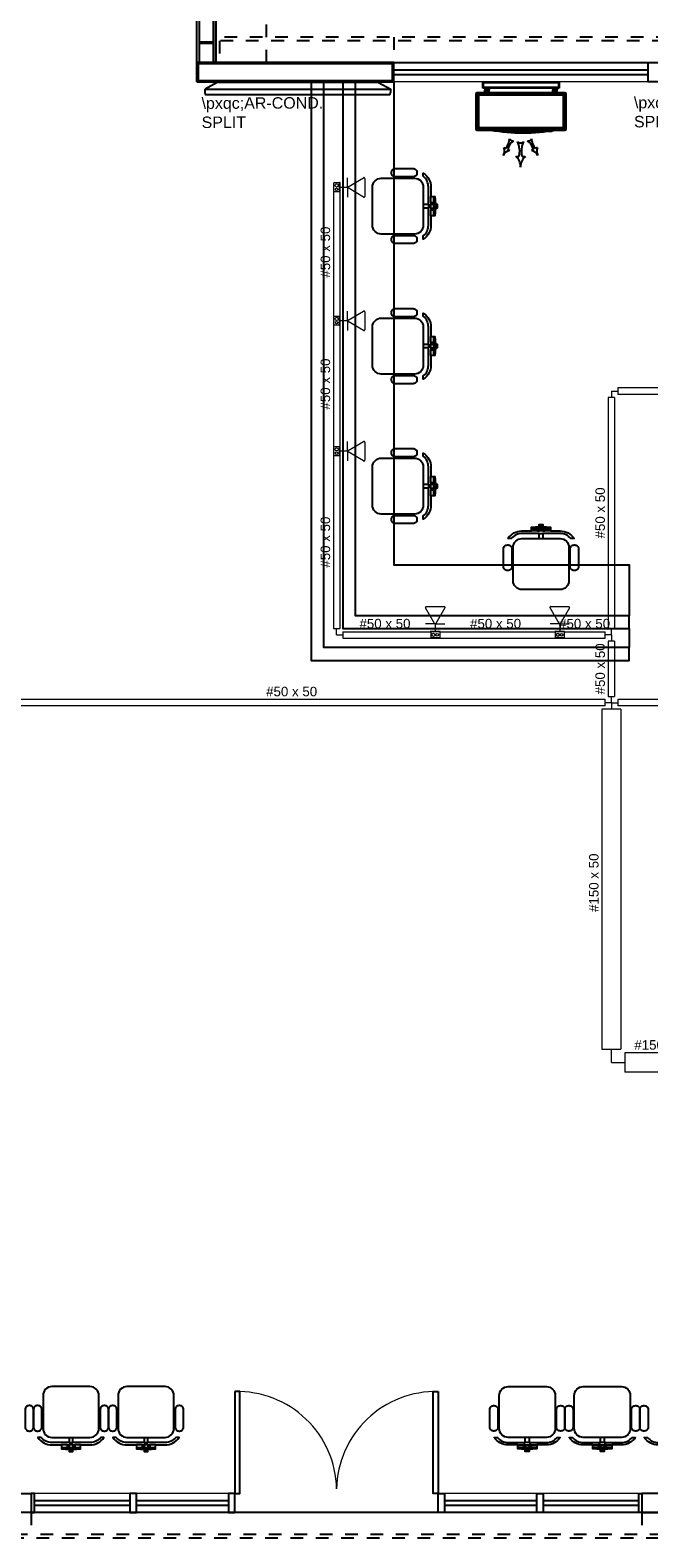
# Model space of a CAD drawing. Header units: feet. Extents: x 0 to 201, y 3 to 56.
# Tile 10 of 26: x 7.59 to 12.46, y 13.75 to 25.62. Entities that reach past the tile are written whole.
import ezdxf

# ---------------------------------------------------------------- set-up
doc = ezdxf.new("R2010")
doc.units = ezdxf.units.FT
doc.header["$LTSCALE"] = 0.1
doc.header["$MEASUREMENT"] = 0
doc.linetypes.add('HIDDEN', pattern=[0.9525, 0.635, -0.3175])
for name, color, linetype, lineweight in [('0.1', 1, 'Continuous', 9), ('02', 2, 'Continuous', 20), ('CE-PT Dados', 7, 'Continuous', 5), ('IFC-Caixa de passagem-Contorno', 44, 'Continuous', 5), ('LO-Condutos', 1, 'Continuous', 5), ('LO-Conexões', 9, 'Continuous', 5), ('LO-Textos conduto', 7, 'Continuous', 5)]:
    doc.layers.add(name, color=color, linetype=linetype, lineweight=lineweight)
for name, color, linetype in [('100_IMPIANTI', 251, 'Continuous'), ('ar-mob', 251, 'Continuous'), ('Arq-parede-alta', 5, 'Continuous'), ('JANELA', 3, 'Continuous'), ('MOBILARIO', 8, 'Continuous'), ('parede', 5, 'Continuous'), ('porta', 3, 'Continuous'), ('PROJEÇÃO', 6, 'HIDDEN')]:
    doc.layers.add(name, color=color, linetype=linetype)
doc.styles.add('Arial', font='arial.ttf')

msp = doc.modelspace()

# ---------------------------------------------------------------- linework, layer by layer
at = {"layer": '0.1', "color": 8}
for p, q in [((10.805, 14.038), (10.805, 13.948)), ((10.855, 14.038), (10.855, 13.948)), ((9.203, 13.948), (10.805, 13.948))]:
    msp.add_line(p, q, dxfattribs=at)
for centre, start, end in [((9.223, 14.119), 1.0933, 91.469), ((10.785, 14.119), 88.531, 178.9067)]:
    msp.add_arc(centre, 0.781, start, end, dxfattribs=at)
at = {"layer": '02', "color": 8}
for p, q in [((12.458, 25.366), (10.455, 25.366)), ((12.458, 25.215), (10.455, 25.215)), ((9.203, 14.098), (7.6, 14.098)), ((12.408, 14.098), (10.805, 14.098)), ((9.203, 13.948), (7.6, 13.948)), ((12.408, 13.948), (10.805, 13.948))]:
    msp.add_line(p, q, dxfattribs=at)
at = {"layer": '100_IMPIANTI'}
for p, q in [((11.156, 25.165), (11.156, 25.215)), ((11.156, 25.215), (11.757, 25.215)), ((11.161, 25.17), (11.161, 25.21)), ((11.161, 25.21), (11.752, 25.21)), ((11.752, 25.21), (11.752, 25.17)), ((11.757, 25.215), (11.757, 25.165)), ((11.101, 25.118), (11.101, 24.844)), ((11.802, 25.128), (11.111, 25.128)), ((11.111, 25.108), (11.111, 24.854)), ((11.792, 25.118), (11.121, 25.118)), ((11.792, 25.108), (11.121, 25.108)), ((11.121, 25.108), (11.121, 24.854)), ((11.757, 25.165), (11.156, 25.165)), ((11.752, 25.17), (11.161, 25.17)), ((11.172, 25.159), (11.174, 25.16)), ((11.172, 25.16), (11.172, 25.15)), ((11.205, 25.15), (11.172, 25.15)), ((11.172, 25.138), (11.172, 25.15)), ((11.172, 25.128), (11.172, 25.138)), ((11.172, 25.138), (11.205, 25.138)), ((11.173, 25.15), (11.183, 25.16)), ((11.182, 25.15), (11.192, 25.16)), ((11.19, 25.15), (11.2, 25.16)), ((11.199, 25.15), (11.205, 25.156)), ((11.205, 25.16), (11.205, 25.15)), ((11.205, 25.138), (11.205, 25.15)), ((11.205, 25.128), (11.205, 25.138)), ((11.708, 25.16), (11.708, 25.15)), ((11.708, 25.15), (11.718, 25.16)), ((11.708, 25.159), (11.71, 25.16)), ((11.741, 25.15), (11.708, 25.15)), ((11.708, 25.138), (11.708, 25.15)), ((11.708, 25.128), (11.708, 25.138)), ((11.741, 25.138), (11.708, 25.138)), ((11.717, 25.15), (11.727, 25.16)), ((11.726, 25.15), (11.736, 25.16)), ((11.735, 25.15), (11.741, 25.156)), ((11.741, 25.16), (11.741, 25.15)), ((11.741, 25.138), (11.741, 25.15)), ((11.741, 25.128), (11.741, 25.138)), ((11.792, 24.854), (11.792, 25.108)), ((11.802, 24.854), (11.802, 25.108)), ((11.812, 24.844), (11.812, 25.118)), ((11.111, 24.834), (11.802, 24.834)), ((11.121, 24.854), (11.792, 24.854)), ((11.121, 24.844), (11.792, 24.844)), ((11.669, 24.824), (11.669, 24.825)), ((11.701, 24.824), (11.669, 24.824)), ((11.701, 24.824), (11.701, 24.83)), ((11.32, 24.697), (11.336, 24.689)), ((11.585, 24.697), (11.57, 24.689)), ((11.351, 24.681), (11.367, 24.673)), ((11.415, 24.627), (11.44, 24.627)), ((11.465, 24.627), (11.49, 24.627)), ((11.554, 24.681), (11.539, 24.673))]:
    msp.add_line(p, q, dxfattribs=at)
for centre, radius, start, end in [((11.111, 25.118), 0.01, 90, 180), ((11.121, 25.108), 0.01, 90, 180), ((11.792, 25.108), 0.01, 0, 90), ((11.802, 25.118), 0.01, 0, 90), ((11.111, 24.844), 0.01, 180, 270), ((11.121, 24.854), 0.01, 180, 270), ((11.473, 26.312), 1.5, 260.1568, 279.8432), ((11.473, 26.312), 1.49, 262.7035, 277.2965), ((11.792, 24.854), 0.01, 270, 360), ((11.802, 24.844), 0.01, 270, 0), ((11.254, 24.67), 0.0722, 329.7648, 22.6536), ((11.251, 24.768), 0.115, 317.0365, 359.2191), ((11.464, 24.655), 0.115, 124.9222, 167.1048), ((11.39, 24.772), 0.0239, 194.9419, 289.1995), ((11.453, 24.768), 0.0342, 222.8712, 317.1288), ((11.281, 24.669), 0.165, 344.9658, 27.1485), ((11.624, 24.669), 0.165, 152.8515, 195.0342), ((11.516, 24.772), 0.0239, 250.8005, 345.0581), ((11.442, 24.655), 0.115, 12.8952, 55.0778), ((11.654, 24.768), 0.115, 180.7809, 222.9635), ((11.652, 24.67), 0.0722, 157.3464, 210.2352), ((11.381, 24.602), 0.0722, 101.4877, 154.3766), ((11.35, 24.547), 0.103, 357.6941, 50.583), ((11.556, 24.547), 0.103, 129.417, 182.3059), ((11.524, 24.602), 0.0722, 25.6234, 78.5123)]:
    msp.add_arc(centre, radius, start, end, dxfattribs=at)
at = {"layer": 'ar-mob', "color": 8}
msp.add_lwpolyline([(10.054, 25.215), (10.455, 25.215), (10.455, 21.41), (10.455, 21.41), (12.308, 21.41), (12.308, 21.009)], dxfattribs=at)
at = {"layer": 'Arq-parede-alta', "color": 8, "ltscale": 0.03}
msp.add_line((8.903, 25.215), (8.903, 25.366), dxfattribs=at)
at = {"layer": 'CE-PT Dados', "color": 3}
for p, q in [((10.094, 24.388), (10.217, 24.459)), ((10.091, 24.383), (10.031, 24.383)), ((10.091, 24.383), (10.091, 24.459)), ((10.091, 24.383), (10.091, 24.307)), ((10.217, 24.307), (10.094, 24.378)), ((10.226, 24.454), (10.226, 24.312)), ((10.091, 23.332), (10.091, 23.408)), ((10.094, 23.337), (10.217, 23.408)), ((10.226, 23.403), (10.226, 23.261)), ((10.091, 23.332), (10.031, 23.332)), ((10.091, 23.332), (10.091, 23.257)), ((10.217, 23.256), (10.094, 23.327)), ((10.091, 22.305), (10.091, 22.381)), ((10.094, 22.31), (10.217, 22.381)), ((10.226, 22.376), (10.226, 22.234)), ((10.091, 22.305), (10.031, 22.305)), ((10.091, 22.305), (10.091, 22.23)), ((10.217, 22.229), (10.094, 22.3)), ((10.776, 20.949), (10.705, 21.072)), ((10.71, 21.081), (10.852, 21.081)), ((10.857, 21.072), (10.786, 20.949)), ((11.756, 20.949), (11.685, 21.072)), ((11.69, 21.081), (11.832, 21.081)), ((11.837, 21.072), (11.766, 20.949)), ((10.781, 20.946), (10.705, 20.946)), ((10.781, 20.946), (10.781, 20.886)), ((10.781, 20.946), (10.857, 20.946)), ((11.761, 20.946), (11.685, 20.946)), ((11.761, 20.946), (11.761, 20.886)), ((11.761, 20.946), (11.836, 20.946))]:
    msp.add_line(p, q, dxfattribs=at)
for points in [[(10.226, 24.454), (10.226, 24.454), (10.226, 24.455), (10.226, 24.456), (10.225, 24.456), (10.225, 24.457), (10.225, 24.458), (10.224, 24.458), (10.224, 24.459), (10.223, 24.459), (10.222, 24.459), (10.222, 24.46), (10.221, 24.46), (10.22, 24.46), (10.22, 24.46), (10.219, 24.46), (10.218, 24.46), (10.218, 24.459), (10.217, 24.459)], [(10.094, 24.388), (10.094, 24.388), (10.093, 24.387), (10.093, 24.387), (10.092, 24.386), (10.092, 24.386), (10.092, 24.385), (10.092, 24.384), (10.091, 24.384), (10.091, 24.383), (10.091, 24.382), (10.092, 24.382), (10.092, 24.381), (10.092, 24.38), (10.092, 24.38), (10.093, 24.379), (10.093, 24.379), (10.094, 24.378), (10.094, 24.378)], [(10.217, 24.307), (10.218, 24.307), (10.218, 24.306), (10.219, 24.306), (10.22, 24.306), (10.22, 24.306), (10.221, 24.306), (10.222, 24.306), (10.222, 24.307), (10.223, 24.307), (10.224, 24.307), (10.224, 24.308), (10.225, 24.308), (10.225, 24.309), (10.225, 24.309), (10.226, 24.31), (10.226, 24.311), (10.226, 24.311), (10.226, 24.312)], [(10.226, 23.403), (10.226, 23.404), (10.226, 23.404), (10.226, 23.405), (10.225, 23.406), (10.225, 23.406), (10.225, 23.407), (10.224, 23.407), (10.224, 23.408), (10.223, 23.408), (10.222, 23.409), (10.222, 23.409), (10.221, 23.409), (10.22, 23.409), (10.22, 23.409), (10.219, 23.409), (10.218, 23.409), (10.218, 23.409), (10.217, 23.408)], [(10.094, 23.337), (10.094, 23.337), (10.093, 23.337), (10.093, 23.336), (10.092, 23.336), (10.092, 23.335), (10.092, 23.334), (10.092, 23.334), (10.091, 23.333), (10.091, 23.332), (10.091, 23.332), (10.092, 23.331), (10.092, 23.33), (10.092, 23.33), (10.092, 23.329), (10.093, 23.328), (10.093, 23.328), (10.094, 23.327), (10.094, 23.327)], [(10.217, 23.256), (10.218, 23.256), (10.218, 23.256), (10.219, 23.256), (10.22, 23.255), (10.22, 23.255), (10.221, 23.256), (10.222, 23.256), (10.222, 23.256), (10.223, 23.256), (10.224, 23.257), (10.224, 23.257), (10.225, 23.258), (10.225, 23.258), (10.225, 23.259), (10.226, 23.259), (10.226, 23.26), (10.226, 23.261), (10.226, 23.261)], [(10.226, 22.376), (10.226, 22.377), (10.226, 22.377), (10.226, 22.378), (10.225, 22.379), (10.225, 22.379), (10.225, 22.38), (10.224, 22.38), (10.224, 22.381), (10.223, 22.381), (10.222, 22.381), (10.222, 22.382), (10.221, 22.382), (10.22, 22.382), (10.22, 22.382), (10.219, 22.382), (10.218, 22.382), (10.218, 22.381), (10.217, 22.381)], [(10.094, 22.31), (10.094, 22.31), (10.093, 22.31), (10.093, 22.309), (10.092, 22.308), (10.092, 22.308), (10.092, 22.307), (10.092, 22.307), (10.091, 22.306), (10.091, 22.305), (10.091, 22.304), (10.092, 22.304), (10.092, 22.303), (10.092, 22.302), (10.092, 22.302), (10.093, 22.301), (10.093, 22.301), (10.094, 22.3), (10.094, 22.3)], [(10.217, 22.229), (10.218, 22.229), (10.218, 22.229), (10.219, 22.228), (10.22, 22.228), (10.22, 22.228), (10.221, 22.228), (10.222, 22.229), (10.222, 22.229), (10.223, 22.229), (10.224, 22.23), (10.224, 22.23), (10.225, 22.23), (10.225, 22.231), (10.225, 22.232), (10.226, 22.232), (10.226, 22.233), (10.226, 22.234), (10.226, 22.234)], [(10.71, 21.081), (10.71, 21.081), (10.709, 21.08), (10.708, 21.08), (10.708, 21.08), (10.707, 21.08), (10.706, 21.079), (10.706, 21.079), (10.705, 21.078), (10.705, 21.078), (10.705, 21.077), (10.705, 21.076), (10.704, 21.076), (10.704, 21.075), (10.704, 21.074), (10.704, 21.074), (10.705, 21.073), (10.705, 21.072), (10.705, 21.072)], [(10.857, 21.072), (10.857, 21.072), (10.858, 21.073), (10.858, 21.073), (10.858, 21.074), (10.858, 21.075), (10.858, 21.076), (10.858, 21.076), (10.857, 21.077), (10.857, 21.078), (10.857, 21.078), (10.856, 21.079), (10.856, 21.079), (10.855, 21.08), (10.855, 21.08), (10.854, 21.08), (10.853, 21.08), (10.853, 21.08), (10.852, 21.081)], [(11.69, 21.081), (11.689, 21.081), (11.689, 21.08), (11.688, 21.08), (11.687, 21.08), (11.687, 21.08), (11.686, 21.079), (11.686, 21.079), (11.685, 21.078), (11.685, 21.078), (11.685, 21.077), (11.684, 21.076), (11.684, 21.076), (11.684, 21.075), (11.684, 21.074), (11.684, 21.074), (11.684, 21.073), (11.685, 21.072), (11.685, 21.072)], [(11.837, 21.072), (11.837, 21.072), (11.837, 21.073), (11.838, 21.073), (11.838, 21.074), (11.838, 21.075), (11.838, 21.076), (11.837, 21.076), (11.837, 21.077), (11.837, 21.078), (11.836, 21.078), (11.836, 21.079), (11.835, 21.079), (11.835, 21.08), (11.834, 21.08), (11.834, 21.08), (11.833, 21.08), (11.832, 21.08), (11.832, 21.081)], [(10.776, 20.949), (10.776, 20.948), (10.777, 20.948), (10.777, 20.947), (10.778, 20.947), (10.778, 20.947), (10.779, 20.946), (10.78, 20.946), (10.78, 20.946), (10.781, 20.946), (10.782, 20.946), (10.782, 20.946), (10.783, 20.946), (10.784, 20.947), (10.784, 20.947), (10.785, 20.947), (10.785, 20.948), (10.786, 20.948), (10.786, 20.949)], [(11.756, 20.949), (11.756, 20.948), (11.756, 20.948), (11.757, 20.947), (11.758, 20.947), (11.758, 20.947), (11.759, 20.946), (11.759, 20.946), (11.76, 20.946), (11.761, 20.946), (11.762, 20.946), (11.762, 20.946), (11.763, 20.946), (11.764, 20.947), (11.764, 20.947), (11.765, 20.947), (11.765, 20.948), (11.766, 20.948), (11.766, 20.949)]]:
    msp.add_lwpolyline(points, dxfattribs=at)
at = {"layer": 'Defpoints', "color": 8}
msp.add_lwpolyline([(1.441, 39.788), (14.992, 39.788), (14.992, 28.37), (9.053, 28.37), (9.053, 25.366), (33.019, 25.366), (33.019, 13.948), (1.441, 13.948), (1.441, 25.366), (6.749, 25.366), (6.749, 28.37), (1.441, 28.37)], close=True, dxfattribs=at)
at = {"layer": 'IFC-Caixa de passagem-Contorno', "color": 4}
for p, q in [((9.981, 24.348), (9.981, 24.418)), ((10.028, 24.418), (9.981, 24.418)), ((10.028, 24.348), (9.981, 24.348)), ((10.028, 24.344), (10.028, 24.422)), ((10.031, 24.422), (10.028, 24.422)), ((10.031, 24.344), (10.028, 24.344)), ((10.031, 24.344), (10.031, 24.422)), ((9.981, 23.297), (9.981, 23.367)), ((10.028, 23.367), (9.981, 23.367)), ((10.028, 23.297), (9.981, 23.297)), ((10.028, 23.293), (10.028, 23.371)), ((10.031, 23.371), (10.028, 23.371)), ((10.031, 23.293), (10.028, 23.293)), ((10.031, 23.293), (10.031, 23.371)), ((9.981, 22.27), (9.981, 22.34)), ((10.028, 22.34), (9.981, 22.34)), ((10.028, 22.266), (10.028, 22.344)), ((10.031, 22.344), (10.028, 22.344)), ((10.031, 22.266), (10.031, 22.344)), ((10.028, 22.27), (9.981, 22.27)), ((10.031, 22.266), (10.028, 22.266)), ((10.82, 20.886), (10.742, 20.886)), ((10.742, 20.886), (10.742, 20.883)), ((10.82, 20.883), (10.742, 20.883)), ((10.746, 20.883), (10.746, 20.835)), ((10.816, 20.835), (10.746, 20.835)), ((10.816, 20.883), (10.816, 20.835)), ((10.82, 20.886), (10.82, 20.883)), ((11.8, 20.886), (11.722, 20.886)), ((11.722, 20.886), (11.722, 20.883)), ((11.8, 20.883), (11.722, 20.883)), ((11.726, 20.883), (11.726, 20.835)), ((11.796, 20.835), (11.726, 20.835)), ((11.796, 20.883), (11.796, 20.835)), ((11.8, 20.886), (11.8, 20.883))]:
    msp.add_line(p, q, dxfattribs=at)
for centre, radius in [((10.004, 24.398), 0.0125), ((10.004, 24.368), 0.00995), ((10.004, 23.347), 0.0125), ((10.004, 23.317), 0.00995), ((10.004, 22.32), 0.0125), ((10.004, 22.29), 0.00995), ((10.766, 20.859), 0.0125), ((10.796, 20.859), 0.00995), ((11.746, 20.859), 0.0125), ((11.776, 20.859), 0.00995)]:
    msp.add_circle(centre, radius, dxfattribs=at)
at = {"layer": 'JANELA', "color": 8}
msp.add_lwpolyline([(10.445, 25.356), (8.913, 25.356), (8.913, 25.225), (10.445, 25.225)], close=True, dxfattribs=at)
at = {"layer": 'LO-Condutos', "linetype": 'Continuous'}
for p, q in [((9.979, 24.398), (9.979, 23.347)), ((10.029, 24.344), (10.029, 23.371)), ((9.979, 23.347), (9.979, 22.32)), ((10.029, 23.293), (10.029, 22.344)), ((12.937, 22.803), (12.218, 22.803)), ((12.143, 22.728), (12.143, 20.909)), ((12.193, 22.728), (12.193, 20.909)), ((12.937, 22.753), (12.218, 22.753)), ((9.979, 22.32), (9.979, 20.909)), ((10.029, 22.266), (10.029, 20.909)), ((10.054, 20.884), (10.742, 20.884)), ((10.054, 20.834), (10.766, 20.834)), ((10.766, 20.834), (11.746, 20.834)), ((10.82, 20.884), (11.722, 20.884)), ((11.746, 20.834), (12.118, 20.834)), ((11.8, 20.884), (12.118, 20.884)), ((12.143, 20.809), (12.143, 20.374)), ((12.193, 20.809), (12.193, 20.374)), ((12.118, 20.349), (7.182, 20.349)), ((14.985, 20.349), (12.218, 20.349)), ((12.118, 20.299), (7.182, 20.299)), ((12.093, 20.274), (12.093, 17.597)), ((14.985, 20.299), (12.218, 20.299)), ((12.243, 20.274), (12.243, 17.597)), ((12.243, 17.566), (12.243, 17.566)), ((12.937, 17.566), (12.274, 17.566)), ((12.937, 17.416), (12.274, 17.416))]:
    msp.add_line(p, q, dxfattribs=at)
at = {"layer": 'LO-Conexões', "color": 3}
for p, q in [((12.218, 22.803), (12.218, 22.753)), ((12.193, 22.728), (12.143, 22.728)), ((12.168, 22.778), (12.218, 22.778)), ((12.168, 22.778), (12.168, 22.728)), ((9.979, 20.909), (10.029, 20.909)), ((10.004, 20.859), (10.004, 20.909)), ((12.143, 20.909), (12.193, 20.909)), ((12.168, 20.859), (12.168, 20.909)), ((10.004, 20.859), (10.054, 20.859)), ((10.054, 20.884), (10.054, 20.834)), ((12.118, 20.834), (12.118, 20.884)), ((12.168, 20.859), (12.118, 20.859)), ((12.193, 20.809), (12.143, 20.809)), ((12.168, 20.859), (12.168, 20.809)), ((12.118, 20.299), (12.118, 20.349)), ((12.168, 20.324), (12.118, 20.324)), ((12.143, 20.374), (12.193, 20.374)), ((12.168, 20.324), (12.168, 20.374)), ((12.168, 20.324), (12.218, 20.324)), ((12.168, 20.324), (12.168, 20.274)), ((12.218, 20.349), (12.218, 20.299)), ((12.243, 20.274), (12.093, 20.274)), ((12.093, 17.597), (12.243, 17.597)), ((12.168, 17.491), (12.168, 17.597)), ((12.168, 17.491), (12.274, 17.491)), ((12.274, 17.566), (12.274, 17.416))]:
    msp.add_line(p, q, dxfattribs=at)
at = {"layer": 'MOBILARIO', "color": 8, "linetype": 'Continuous', "ltscale": 0.2}
for p, q in [((9.063, 25.208), (8.968, 25.156)), ((10.333, 25.208), (9.062, 25.208)), ((10.334, 25.208), (10.43, 25.156)), ((8.968, 25.157), (10.429, 25.157)), ((8.968, 25.157), (10.429, 25.157)), ((8.968, 25.131), (8.968, 25.156)), ((10.423, 25.111), (8.974, 25.111)), ((10.43, 25.131), (10.43, 25.156))]:
    msp.add_line(p, q, dxfattribs=at)
at = {"layer": 'MOBILARIO', "color": 8}
for p, q in [((10.747, 24.265), (10.767, 24.265)), ((10.747, 24.265), (10.747, 24.25)), ((10.747, 24.25), (10.767, 24.25)), ((10.767, 24.265), (10.767, 24.25)), ((10.782, 24.25), (10.782, 24.22)), ((10.747, 24.22), (10.767, 24.22)), ((10.747, 24.22), (10.747, 24.205)), ((10.747, 24.205), (10.767, 24.205)), ((10.747, 23.163), (10.767, 23.163)), ((10.747, 23.163), (10.747, 23.148)), ((10.767, 23.163), (10.767, 23.148)), ((10.747, 23.148), (10.767, 23.148)), ((10.747, 23.118), (10.767, 23.118)), ((10.747, 23.118), (10.747, 23.103)), ((10.747, 23.103), (10.767, 23.103)), ((10.782, 23.148), (10.782, 23.118)), ((10.747, 22.06), (10.767, 22.06)), ((10.747, 22.06), (10.747, 22.045)), ((10.747, 22.045), (10.767, 22.045)), ((10.747, 22.015), (10.767, 22.015)), ((10.747, 22.015), (10.747, 22)), ((10.747, 22), (10.767, 22)), ((10.767, 22.06), (10.767, 22.045)), ((10.782, 22.045), (10.782, 22.015)), ((11.584, 21.677), (11.584, 21.697)), ((11.584, 21.697), (11.599, 21.697)), ((11.584, 21.677), (11.599, 21.677)), ((11.599, 21.712), (11.629, 21.712)), ((11.599, 21.677), (11.599, 21.697)), ((11.629, 21.677), (11.629, 21.697)), ((11.629, 21.677), (11.644, 21.677)), ((11.644, 21.677), (11.644, 21.697)), ((7.882, 14.479), (7.882, 14.459)), ((7.882, 14.479), (7.897, 14.479)), ((7.882, 14.459), (7.897, 14.459)), ((7.897, 14.479), (7.897, 14.459)), ((7.897, 14.444), (7.927, 14.444)), ((7.927, 14.479), (7.927, 14.459)), ((7.927, 14.479), (7.942, 14.479)), ((7.942, 14.479), (7.942, 14.459)), ((8.473, 14.479), (8.473, 14.459)), ((8.473, 14.479), (8.488, 14.479)), ((8.473, 14.459), (8.488, 14.459)), ((8.488, 14.479), (8.488, 14.459)), ((8.488, 14.444), (8.518, 14.444)), ((8.518, 14.479), (8.518, 14.459)), ((8.518, 14.479), (8.533, 14.479)), ((8.533, 14.479), (8.533, 14.459)), ((11.475, 14.479), (11.475, 14.459)), ((11.49, 14.479), (11.475, 14.479)), ((11.49, 14.479), (11.49, 14.459)), ((11.52, 14.444), (11.49, 14.444)), ((11.52, 14.479), (11.52, 14.459)), ((11.535, 14.479), (11.52, 14.479)), ((11.535, 14.459), (11.52, 14.459)), ((11.535, 14.479), (11.535, 14.459)), ((12.066, 14.479), (12.066, 14.459)), ((12.081, 14.479), (12.066, 14.479)), ((12.081, 14.479), (12.081, 14.459)), ((12.111, 14.444), (12.081, 14.444)), ((12.111, 14.479), (12.111, 14.459)), ((12.126, 14.479), (12.111, 14.479)), ((12.126, 14.459), (12.111, 14.459)), ((12.126, 14.479), (12.126, 14.459))]:
    msp.add_line(p, q, dxfattribs=at)
at = {"layer": 'MOBILARIO'}
for points in [[(10.687, 24.22), (10.687, 24.085, -0.414214), (10.617, 24.015), (10.617, 24.015), (10.356, 24.015, -0.414214), (10.286, 24.085), (10.286, 24.085), (10.286, 24.385, -0.414214), (10.356, 24.455), (10.356, 24.455), (10.617, 24.455, -0.414214), (10.687, 24.385), (10.687, 24.385), (10.687, 24.25), (10.727, 24.25), (10.727, 24.385, 0.223888), (10.687, 24.47), (10.687, 24.47), (10.687, 24.495, -0.255924), (10.747, 24.385), (10.747, 24.385), (10.747, 24.31), (10.777, 24.31), (10.782, 24.25), (10.797, 24.25), (10.797, 24.22), (10.782, 24.22), (10.777, 24.16), (10.747, 24.16), (10.747, 24.085, -0.255924), (10.687, 23.975), (10.687, 23.975), (10.687, 24, 0.223888), (10.727, 24.085), (10.727, 24.085), (10.727, 24.22), (10.687, 24.22)], [(10.607, 24.465), (10.466, 24.465, -0.414214), (10.436, 24.495), (10.436, 24.495), (10.436, 24.5, -0.414214), (10.466, 24.531), (10.466, 24.531), (10.607, 24.531, -0.414214), (10.637, 24.5), (10.637, 24.5), (10.637, 24.495, -0.414214), (10.607, 24.465), (10.607, 24.465)], [(10.637, 23.975), (10.637, 23.97, -0.414214), (10.607, 23.94), (10.607, 23.94), (10.466, 23.94, -0.414214), (10.436, 23.97), (10.436, 23.97), (10.436, 23.975, -0.414214), (10.466, 24.005), (10.466, 24.005), (10.607, 24.005, -0.414214), (10.637, 23.975), (10.637, 23.975)], [(10.687, 23.118), (10.687, 22.982, -0.414214), (10.617, 22.912), (10.617, 22.912), (10.356, 22.912, -0.414214), (10.286, 22.982), (10.286, 22.982), (10.286, 23.283, -0.414214), (10.356, 23.353), (10.356, 23.353), (10.617, 23.353, -0.414214), (10.687, 23.283), (10.687, 23.283), (10.687, 23.148), (10.727, 23.148), (10.727, 23.283, 0.223888), (10.687, 23.368), (10.687, 23.368), (10.687, 23.393, -0.255924), (10.747, 23.283), (10.747, 23.283), (10.747, 23.208), (10.777, 23.208), (10.782, 23.148), (10.797, 23.148), (10.797, 23.118), (10.782, 23.118), (10.777, 23.058), (10.747, 23.058), (10.747, 22.982, -0.255924), (10.687, 22.873), (10.687, 22.873), (10.687, 22.898, 0.223888), (10.727, 22.982), (10.727, 22.982), (10.727, 23.118), (10.687, 23.118)], [(10.607, 23.363), (10.466, 23.363, -0.414214), (10.436, 23.393), (10.436, 23.393), (10.436, 23.398, -0.414214), (10.466, 23.428), (10.466, 23.428), (10.607, 23.428, -0.414214), (10.637, 23.398), (10.637, 23.398), (10.637, 23.393, -0.414214), (10.607, 23.363), (10.607, 23.363)], [(10.637, 22.872), (10.637, 22.867, -0.414214), (10.607, 22.837), (10.607, 22.837), (10.466, 22.837, -0.414214), (10.436, 22.867), (10.436, 22.867), (10.436, 22.872, -0.414214), (10.466, 22.902), (10.466, 22.902), (10.607, 22.902, -0.414214), (10.637, 22.872), (10.637, 22.872)], [(10.607, 22.261), (10.466, 22.261, -0.414214), (10.436, 22.291), (10.436, 22.291), (10.436, 22.296, -0.414214), (10.466, 22.326), (10.466, 22.326), (10.607, 22.326, -0.414214), (10.637, 22.296), (10.637, 22.296), (10.637, 22.291, -0.414214), (10.607, 22.261), (10.607, 22.261)], [(10.687, 22.015), (10.687, 21.88, -0.414214), (10.617, 21.81), (10.617, 21.81), (10.356, 21.81, -0.414214), (10.286, 21.88), (10.286, 21.88), (10.286, 22.181, -0.414214), (10.356, 22.251), (10.356, 22.251), (10.617, 22.251, -0.414214), (10.687, 22.181), (10.687, 22.181), (10.687, 22.045), (10.727, 22.045), (10.727, 22.181, 0.223888), (10.687, 22.266), (10.687, 22.266), (10.687, 22.29, -0.255924), (10.747, 22.181), (10.747, 22.181), (10.747, 22.105), (10.777, 22.105), (10.782, 22.045), (10.797, 22.045), (10.797, 22.015), (10.782, 22.015), (10.777, 21.955), (10.747, 21.955), (10.747, 21.88, -0.255924), (10.687, 21.77), (10.687, 21.77), (10.687, 21.795, 0.223888), (10.727, 21.88), (10.727, 21.88), (10.727, 22.015), (10.687, 22.015)], [(10.637, 21.77), (10.637, 21.765, -0.414214), (10.607, 21.735), (10.607, 21.735), (10.466, 21.735, -0.414214), (10.436, 21.765), (10.436, 21.765), (10.436, 21.77, -0.414214), (10.466, 21.8), (10.466, 21.8), (10.607, 21.8, -0.414214), (10.637, 21.77), (10.637, 21.77)], [(11.629, 21.617), (11.764, 21.617, -0.414214), (11.834, 21.547), (11.834, 21.547), (11.834, 21.286, -0.414214), (11.764, 21.216), (11.764, 21.216), (11.464, 21.216, -0.414214), (11.394, 21.286), (11.394, 21.286), (11.394, 21.547, -0.414214), (11.464, 21.617), (11.464, 21.617), (11.599, 21.617), (11.599, 21.657), (11.464, 21.657, 0.223888), (11.379, 21.617), (11.379, 21.617), (11.354, 21.617, -0.255924), (11.464, 21.677), (11.464, 21.677), (11.539, 21.677), (11.539, 21.707), (11.599, 21.712), (11.599, 21.727), (11.629, 21.727), (11.629, 21.712), (11.689, 21.707), (11.689, 21.677), (11.764, 21.677, -0.255924), (11.874, 21.617), (11.874, 21.617), (11.849, 21.617, 0.223888), (11.764, 21.657), (11.764, 21.657), (11.629, 21.657), (11.629, 21.617)], [(11.384, 21.537), (11.384, 21.396, -0.414214), (11.354, 21.366), (11.354, 21.366), (11.349, 21.366, -0.414214), (11.319, 21.396), (11.319, 21.396), (11.319, 21.537, -0.414214), (11.349, 21.567), (11.349, 21.567), (11.354, 21.567, -0.414214), (11.384, 21.537), (11.384, 21.537)], [(11.874, 21.567), (11.879, 21.567, -0.414214), (11.91, 21.537), (11.91, 21.537), (11.91, 21.396, -0.414214), (11.879, 21.366), (11.879, 21.366), (11.874, 21.366, -0.414214), (11.844, 21.396), (11.844, 21.396), (11.844, 21.537, -0.414214), (11.874, 21.567), (11.874, 21.567)], [(7.927, 14.539), (8.062, 14.539, 0.414214), (8.132, 14.609), (8.132, 14.609), (8.132, 14.869, 0.414214), (8.062, 14.939), (8.062, 14.939), (7.762, 14.939, 0.414214), (7.692, 14.869), (7.692, 14.869), (7.692, 14.609, 0.414214), (7.762, 14.539), (7.762, 14.539), (7.897, 14.539), (7.897, 14.499), (7.762, 14.499, -0.223888), (7.677, 14.539), (7.677, 14.539), (7.652, 14.539, 0.255924), (7.762, 14.479), (7.762, 14.479), (7.837, 14.479), (7.837, 14.449), (7.897, 14.444), (7.897, 14.429), (7.927, 14.429), (7.927, 14.444), (7.987, 14.449), (7.987, 14.479), (8.062, 14.479, 0.255924), (8.172, 14.539), (8.172, 14.539), (8.147, 14.539, -0.223888), (8.062, 14.499), (8.062, 14.499), (7.927, 14.499), (7.927, 14.539)], [(8.518, 14.539), (8.653, 14.539, 0.414214), (8.723, 14.609), (8.723, 14.609), (8.723, 14.869, 0.414214), (8.653, 14.939), (8.653, 14.939), (8.353, 14.939, 0.414214), (8.283, 14.869), (8.283, 14.869), (8.283, 14.609, 0.414214), (8.353, 14.539), (8.353, 14.539), (8.488, 14.539), (8.488, 14.499), (8.353, 14.499, -0.223888), (8.268, 14.539), (8.268, 14.539), (8.243, 14.539, 0.255924), (8.353, 14.479), (8.353, 14.479), (8.428, 14.479), (8.428, 14.449), (8.488, 14.444), (8.488, 14.429), (8.518, 14.429), (8.518, 14.444), (8.578, 14.449), (8.578, 14.479), (8.653, 14.479, 0.255924), (8.763, 14.539), (8.763, 14.539), (8.738, 14.539, -0.223888), (8.653, 14.499), (8.653, 14.499), (8.518, 14.499), (8.518, 14.539)], [(11.49, 14.539), (11.355, 14.539, -0.414214), (11.285, 14.609), (11.285, 14.609), (11.285, 14.869, -0.414214), (11.355, 14.939), (11.355, 14.939), (11.656, 14.939, -0.414214), (11.726, 14.869), (11.726, 14.869), (11.726, 14.609, -0.414214), (11.656, 14.539), (11.656, 14.539), (11.52, 14.539), (11.52, 14.499), (11.656, 14.499, 0.223888), (11.741, 14.539), (11.741, 14.539), (11.765, 14.539, -0.255924), (11.656, 14.479), (11.656, 14.479), (11.581, 14.479), (11.581, 14.449), (11.52, 14.444), (11.52, 14.429), (11.49, 14.429), (11.49, 14.444), (11.43, 14.449), (11.43, 14.479), (11.355, 14.479, -0.255924), (11.246, 14.539), (11.246, 14.539), (11.27, 14.539, 0.223888), (11.355, 14.499), (11.355, 14.499), (11.49, 14.499), (11.49, 14.539)], [(12.081, 14.539), (11.946, 14.539, -0.414214), (11.876, 14.609), (11.876, 14.609), (11.876, 14.869, -0.414214), (11.946, 14.939), (11.946, 14.939), (12.247, 14.939, -0.414214), (12.317, 14.869), (12.317, 14.869), (12.317, 14.609, -0.414214), (12.247, 14.539), (12.247, 14.539), (12.111, 14.539), (12.111, 14.499), (12.247, 14.499, 0.223888), (12.332, 14.539), (12.332, 14.539), (12.356, 14.539, -0.255924), (12.247, 14.479), (12.247, 14.479), (12.171, 14.479), (12.171, 14.449), (12.111, 14.444), (12.111, 14.429), (12.081, 14.429), (12.081, 14.444), (12.021, 14.449), (12.021, 14.479), (11.946, 14.479, -0.255924), (11.836, 14.539), (11.836, 14.539), (11.861, 14.539, 0.223888), (11.946, 14.499), (11.946, 14.499), (12.081, 14.499), (12.081, 14.539)], [(7.582, 14.589), (7.587, 14.589, 0.414214), (7.617, 14.619), (7.617, 14.619), (7.617, 14.759, 0.414214), (7.587, 14.789), (7.587, 14.789), (7.582, 14.789, 0.414214), (7.552, 14.759), (7.552, 14.759), (7.552, 14.619, 0.414214), (7.582, 14.589), (7.582, 14.589)], [(7.682, 14.619), (7.682, 14.759, 0.414214), (7.652, 14.789), (7.652, 14.789), (7.647, 14.789, 0.414214), (7.617, 14.759), (7.617, 14.759), (7.617, 14.619, 0.414214), (7.647, 14.589), (7.647, 14.589), (7.652, 14.589, 0.414214), (7.682, 14.619), (7.682, 14.619)], [(8.173, 14.589), (8.178, 14.589, 0.414214), (8.208, 14.619), (8.208, 14.619), (8.208, 14.759, 0.414214), (8.178, 14.789), (8.178, 14.789), (8.173, 14.789, 0.414214), (8.142, 14.759), (8.142, 14.759), (8.142, 14.619, 0.414214), (8.173, 14.589), (8.173, 14.589)], [(8.273, 14.619), (8.273, 14.759, 0.414214), (8.243, 14.789), (8.243, 14.789), (8.238, 14.789, 0.414214), (8.208, 14.759), (8.208, 14.759), (8.208, 14.619, 0.414214), (8.238, 14.589), (8.238, 14.589), (8.243, 14.589, 0.414214), (8.273, 14.619), (8.273, 14.619)], [(8.763, 14.589), (8.768, 14.589, 0.414214), (8.798, 14.619), (8.798, 14.619), (8.798, 14.759, 0.414214), (8.768, 14.789), (8.768, 14.789), (8.763, 14.789, 0.414214), (8.733, 14.759), (8.733, 14.759), (8.733, 14.619, 0.414214), (8.763, 14.589), (8.763, 14.589)], [(11.245, 14.589), (11.24, 14.589, -0.414214), (11.21, 14.619), (11.21, 14.619), (11.21, 14.759, -0.414214), (11.24, 14.789), (11.24, 14.789), (11.245, 14.789, -0.414214), (11.275, 14.759), (11.275, 14.759), (11.275, 14.619, -0.414214), (11.245, 14.589), (11.245, 14.589)], [(11.736, 14.619), (11.736, 14.759, -0.414214), (11.766, 14.789), (11.766, 14.789), (11.771, 14.789, -0.414214), (11.801, 14.759), (11.801, 14.759), (11.801, 14.619, -0.414214), (11.771, 14.589), (11.771, 14.589), (11.766, 14.589, -0.414214), (11.736, 14.619), (11.736, 14.619)], [(11.836, 14.589), (11.831, 14.589, -0.414214), (11.801, 14.619), (11.801, 14.619), (11.801, 14.759, -0.414214), (11.831, 14.789), (11.831, 14.789), (11.836, 14.789, -0.414214), (11.866, 14.759), (11.866, 14.759), (11.866, 14.619, -0.414214), (11.836, 14.589), (11.836, 14.589)], [(12.327, 14.619), (12.327, 14.759, -0.414214), (12.357, 14.789), (12.357, 14.789), (12.362, 14.789, -0.414214), (12.392, 14.759), (12.392, 14.759), (12.392, 14.619, -0.414214), (12.362, 14.589), (12.362, 14.589), (12.357, 14.589, -0.414214), (12.327, 14.619), (12.327, 14.619)], [(12.427, 14.589), (12.422, 14.589, -0.414214), (12.392, 14.619), (12.392, 14.619), (12.392, 14.759, -0.414214), (12.422, 14.789), (12.422, 14.789), (12.427, 14.789, -0.414214), (12.457, 14.759), (12.457, 14.759), (12.457, 14.619, -0.414214), (12.427, 14.589), (12.427, 14.589)], [(12.537, 14.479, -0.255924), (12.427, 14.539), (12.427, 14.539), (12.452, 14.539, 0.223888), (12.537, 14.499)]]:
    msp.add_lwpolyline(points, format="xyb", dxfattribs=at)
for points in [[(10.687, 24.25), (10.687, 24.22)], [(10.727, 24.25), (10.727, 24.22)], [(10.747, 24.265), (10.747, 24.31)], [(10.747, 24.22), (10.747, 24.25)], [(10.767, 24.31), (10.767, 24.265)], [(10.767, 24.25), (10.767, 24.22)], [(10.747, 24.16), (10.747, 24.205)], [(10.767, 24.22), (10.767, 24.205)], [(10.767, 24.205), (10.767, 24.16)], [(10.747, 23.163), (10.747, 23.208)], [(10.767, 23.208), (10.767, 23.163)], [(10.687, 23.148), (10.687, 23.118)], [(10.727, 23.148), (10.727, 23.118)], [(10.747, 23.118), (10.747, 23.148)], [(10.747, 23.058), (10.747, 23.103)], [(10.767, 23.148), (10.767, 23.118)], [(10.767, 23.118), (10.767, 23.103)], [(10.767, 23.103), (10.767, 23.058)], [(10.747, 22.06), (10.747, 22.105)], [(10.767, 22.105), (10.767, 22.06)], [(10.687, 22.045), (10.687, 22.015)], [(10.727, 22.045), (10.727, 22.015)], [(10.747, 22.015), (10.747, 22.045)], [(10.747, 21.955), (10.747, 22)], [(10.767, 22.045), (10.767, 22.015)], [(10.767, 22.015), (10.767, 22)], [(10.767, 22), (10.767, 21.955)], [(11.539, 21.697), (11.584, 21.697)], [(11.584, 21.677), (11.539, 21.677)], [(11.599, 21.697), (11.629, 21.697)], [(11.629, 21.677), (11.599, 21.677)], [(11.599, 21.657), (11.629, 21.657)], [(11.599, 21.617), (11.629, 21.617)], [(11.629, 21.697), (11.644, 21.697)], [(11.644, 21.697), (11.689, 21.697)], [(11.689, 21.677), (11.644, 21.677)], [(7.897, 14.539), (7.927, 14.539)], [(7.897, 14.499), (7.927, 14.499)], [(8.488, 14.539), (8.518, 14.539)], [(8.488, 14.499), (8.518, 14.499)], [(11.52, 14.539), (11.49, 14.539)], [(11.52, 14.499), (11.49, 14.499)], [(12.111, 14.539), (12.081, 14.539)], [(12.111, 14.499), (12.081, 14.499)], [(7.882, 14.479), (7.837, 14.479)], [(7.837, 14.459), (7.882, 14.459)], [(7.927, 14.479), (7.897, 14.479)], [(7.897, 14.459), (7.927, 14.459)], [(7.927, 14.459), (7.942, 14.459)], [(7.987, 14.479), (7.942, 14.479)], [(7.942, 14.459), (7.987, 14.459)], [(8.473, 14.479), (8.428, 14.479)], [(8.428, 14.459), (8.473, 14.459)], [(8.518, 14.479), (8.488, 14.479)], [(8.488, 14.459), (8.518, 14.459)], [(8.518, 14.459), (8.533, 14.459)], [(8.578, 14.479), (8.533, 14.479)], [(8.533, 14.459), (8.578, 14.459)], [(11.43, 14.479), (11.475, 14.479)], [(11.475, 14.459), (11.43, 14.459)], [(11.49, 14.459), (11.475, 14.459)], [(11.49, 14.479), (11.52, 14.479)], [(11.52, 14.459), (11.49, 14.459)], [(11.535, 14.479), (11.581, 14.479)], [(11.581, 14.459), (11.535, 14.459)], [(12.021, 14.479), (12.066, 14.479)], [(12.066, 14.459), (12.021, 14.459)], [(12.081, 14.459), (12.066, 14.459)], [(12.081, 14.479), (12.111, 14.479)], [(12.111, 14.459), (12.081, 14.459)], [(12.126, 14.479), (12.171, 14.479)], [(12.171, 14.459), (12.126, 14.459)]]:
    msp.add_lwpolyline(points, dxfattribs=at)
at = {"layer": 'MOBILARIO', "color": 8, "linetype": 'Continuous', "ltscale": 0.2}
for centre, start, end in [((9.063, 25.153), 193.2908, 205.4351), ((10.334, 25.153), 334.5649, 346.7092)]:
    msp.add_arc(centre, 0.0983, start, end, dxfattribs=at)
at = {"layer": 'parede', "color": 8}
for p, q in [((8.923, 28.37), (8.923, 25.366)), ((9.033, 28.37), (9.033, 25.366)), ((9.033, 25.526), (8.923, 25.526)), ((9.033, 25.516), (8.923, 25.516)), ((10.455, 25.366), (8.903, 25.366)), ((10.455, 25.215), (10.455, 25.366)), ((8.903, 25.215), (10.455, 25.215))]:
    msp.add_line(p, q, dxfattribs=at)
for points in [[(13.109, 25.215), (12.458, 25.215), (12.458, 25.366), (13.86, 25.366)], [(10.054, 25.215), (10.054, 20.909), (12.308, 20.909), (12.308, 20.759), (9.904, 20.759), (9.904, 25.215)], [(6.899, 14.098), (7.6, 14.098), (7.6, 13.948), (6.899, 13.948)], [(13.109, 14.098), (12.408, 14.098), (12.408, 13.948), (13.109, 13.948)]]:
    msp.add_lwpolyline(points, dxfattribs=at)
at = {"layer": 'porta', "color": 8}
for p, q in [((8.903, 25.366), (8.903, 28.37)), ((9.053, 25.366), (9.053, 28.37)), ((12.458, 25.305), (10.455, 25.305)), ((12.458, 25.27), (10.455, 25.27)), ((8.377, 14.038), (7.625, 14.038)), ((9.153, 14.038), (8.427, 14.038)), ((11.581, 14.038), (10.855, 14.038)), ((12.383, 14.038), (11.631, 14.038)), ((8.377, 14.003), (7.625, 14.003)), ((9.153, 14.003), (8.427, 14.003)), ((11.581, 14.003), (10.855, 14.003)), ((12.383, 14.003), (11.631, 14.003))]:
    msp.add_line(p, q, dxfattribs=at)
for points in [[(9.804, 25.215), (9.804, 20.658), (12.308, 20.658), (12.308, 20.759)], [(12.308, 20.909), (12.308, 21.009), (10.154, 21.009), (10.154, 25.215)], [(7.6, 13.948), (7.625, 13.948), (7.625, 14.098), (7.6, 14.098)], [(12.408, 13.948), (12.383, 13.948), (12.383, 14.098), (12.408, 14.098)]]:
    msp.add_lwpolyline(points, dxfattribs=at)
for points in [[(9.203, 14.9), (9.203, 14.098), (9.243, 14.098), (9.243, 14.9)], [(10.805, 14.9), (10.805, 14.098), (10.765, 14.098), (10.765, 14.9)], [(8.377, 13.948), (8.427, 13.948), (8.427, 14.098), (8.377, 14.098)], [(9.153, 13.948), (9.203, 13.948), (9.203, 14.098), (9.153, 14.098)], [(10.855, 13.948), (10.805, 13.948), (10.805, 14.098), (10.855, 14.098)], [(11.631, 13.948), (11.581, 13.948), (11.581, 14.098), (11.631, 14.098)]]:
    msp.add_lwpolyline(points, close=True, dxfattribs=at)
at = {"layer": 'PROJEÇÃO', "color": 8, "ltscale": 0.7}
for p, q in [((9.453, 25.366), (9.453, 28.37)), ((10.455, 25.566), (10.455, 25.366)), ((7.6, 13.948), (7.6, 13.748)), ((12.408, 13.948), (12.408, 13.748))]:
    msp.add_line(p, q, dxfattribs=at)
for points in [[(33.22, 24.564), (33.22, 25.566), (9.053, 25.566), (9.053, 25.366)], [(33.19, 24.594), (33.19, 25.536), (9.083, 25.536), (9.083, 25.366)], [(1.241, 14.749), (1.241, 13.748), (33.22, 13.748), (33.22, 14.749), (33.019, 14.749)], [(1.271, 14.719), (1.271, 13.778), (33.19, 13.778), (33.19, 14.719), (33.019, 14.719)]]:
    msp.add_lwpolyline(points, dxfattribs=at)

# ---------------------------------------------------------------- texts
at = {"layer": '100_IMPIANTI', "char_height": 0.09014, "width": 5.05966, "attachment_point": 7, "rotation": 0.2005, "style": 'Arial'}
for insert in [(8.941, 24.849), (12.346, 24.854)]:
    msp.add_mtext('\\\\pxqc;AR-COND.\\PSPLIT', dxfattribs=dict(at, insert=insert))
at = {"layer": 'LO-Textos conduto', "char_height": 0.075, "attachment_point": 8, "line_spacing_factor": 0.6, "style": 'Arial'}
for s, insert, width, rotation in [('#50 x 50', (9.954, 23.873), 0.80373, 90.0002), ('#50 x 50', (9.954, 22.834), 0.80373, 90.0002), ('#50 x 50', (12.118, 21.819), 0.80373, 90.0002), ('#50 x 50', (9.954, 21.589), 0.80373, 90.0002), ('#50 x 50', (12.118, 20.591), 0.80373, 90.0002), ('#150 x 50', (12.068, 18.907), 0.92024, 90.0002), ('#150 x 50', (12.579, 17.591), 0.92024, 0.0002)]:
    msp.add_mtext(s, dxfattribs=dict(at, insert=insert, width=width, rotation=rotation))
at = {"layer": 'LO-Textos conduto', "char_height": 0.075, "width": 0.80373, "attachment_point": 8, "line_spacing_factor": 0.6, "style": 'Arial'}
for insert in [(10.385, 20.909), (11.256, 20.909), (11.957, 20.909), (9.65, 20.374)]:
    msp.add_mtext('#50 x 50', dxfattribs=dict(at, insert=insert))

doc.saveas('drawing.dxf')
